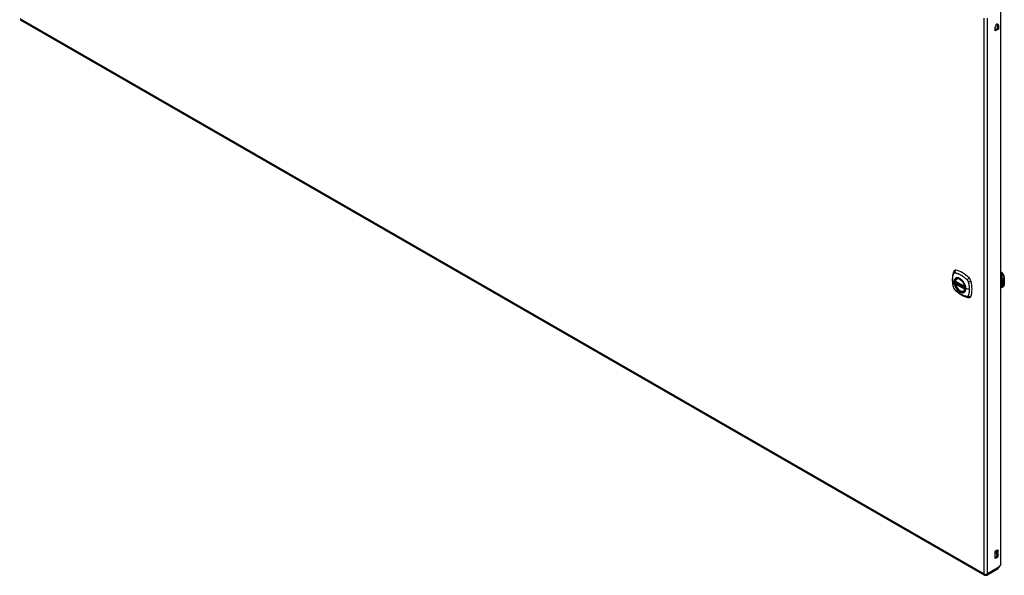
# Model space of a CAD drawing. Header units: inches. Extents: x 484 to 569.5, y 188.2 to 261.7.
# Tile 8 of 13: x 526.5 to 569.5, y 188.2 to 212.5. Entities that reach past the tile are written whole.
import ezdxf

# ---------------------------------------------------------------- set-up
doc = ezdxf.new("R2010")
doc.units = ezdxf.units.IN
doc.header["$MEASUREMENT"] = 0
doc.layers.add('Visible Edges(ANSI)', color=7, linetype='Continuous', lineweight=25)
doc.layers.add('Visible Tangent Edges(ANSI)', color=7, linetype='Continuous', lineweight=25)

msp = doc.modelspace()

# ---------------------------------------------------------------- linework, layer by layer
at = {"layer": 'Visible Edges(ANSI)'}
for p, q in [((569.352, 188.7), (569.352, 212.902)), ((526.495, 212.49), (568.642, 188.219)), ((569.103, 212), (569.103, 212.166)), ((569.199, 212.11), (569.199, 212.277)), ((569.247, 212.249), (569.247, 212.083)), ((569.103, 212.055), (569.199, 212.11)), ((569.247, 212.083), (569.103, 212)), ((569.247, 212.083), (569.199, 212.11)), ((569.352, 201.465), (569.371, 201.453)), ((567.363, 201.057), (567.777, 200.819)), ((567.363, 200.962), (567.376, 200.97)), ((567.382, 200.981), (567.382, 200.984)), ((567.388, 200.996), (567.429, 201.019)), ((567.419, 201.162), (567.43, 201.168)), ((569.412, 201.081), (569.449, 201.103)), ((569.412, 201.067), (569.449, 201.088)), ((569.45, 201.087), (569.412, 201.065)), ((569.412, 201.063), (569.45, 201.085)), ((569.412, 201.065), (569.412, 201.081)), ((569.412, 201.048), (569.453, 201.072)), ((569.455, 201.071), (569.412, 201.046)), ((569.412, 201.044), (569.458, 201.071)), ((569.412, 201.046), (569.412, 201.063)), ((569.412, 201.029), (569.449, 201.051)), ((569.412, 201.008), (569.412, 201.044)), ((569.413, 201.028), (569.412, 201.028)), ((569.412, 201.008), (569.423, 201.008)), ((569.424, 201.007), (569.412, 201.008)), ((569.412, 200.974), (569.436, 201.007)), ((569.412, 200.99), (569.424, 201.007)), ((569.438, 201.006), (569.412, 200.972)), ((569.412, 200.918), (569.412, 200.99)), ((569.412, 200.972), (569.427, 200.98)), ((569.412, 200.972), (569.412, 200.972)), ((569.45, 201.05), (569.413, 201.028)), ((569.413, 201.028), (569.436, 201.021)), ((569.424, 201.007), (569.423, 201.008)), ((569.426, 200.927), (569.426, 200.979)), ((569.427, 200.98), (569.427, 200.926)), ((569.429, 200.981), (569.444, 200.99)), ((569.429, 200.927), (569.429, 200.981)), ((569.436, 201.021), (569.45, 201.041)), ((569.438, 201.006), (569.436, 201.007)), ((569.436, 201.007), (569.449, 201.004)), ((569.451, 201.003), (569.438, 201.006)), ((569.443, 200.937), (569.443, 200.989)), ((569.444, 200.99), (569.444, 200.936)), ((569.446, 200.999), (569.451, 201.003)), ((569.46, 200.999), (569.446, 200.999)), ((569.446, 200.991), (569.46, 200.999)), ((569.446, 200.937), (569.446, 200.991)), ((569.446, 200.939), (569.46, 200.947)), ((569.461, 200.946), (569.446, 200.937)), ((569.447, 201.021), (569.452, 201.028)), ((569.448, 201.02), (569.447, 201.021)), ((569.447, 201), (569.458, 201)), ((569.454, 201.027), (569.448, 201.02)), ((569.448, 201.02), (569.469, 201.015)), ((569.449, 201.094), (569.452, 201.096)), ((569.449, 201.088), (569.449, 201.094)), ((569.45, 201.094), (569.449, 201.094)), ((569.45, 201.087), (569.449, 201.088)), ((569.449, 201.073), (569.449, 201.084)), ((569.45, 201.072), (569.449, 201.073)), ((569.449, 201.063), (569.454, 201.068)), ((569.449, 201.051), (569.449, 201.063)), ((569.45, 201.062), (569.449, 201.063)), ((569.45, 201.05), (569.449, 201.051)), ((569.451, 201.003), (569.449, 201.004)), ((569.453, 201.095), (569.45, 201.094)), ((569.45, 201.094), (569.45, 201.087)), ((569.45, 201.085), (569.45, 201.072)), ((569.45, 201.072), (569.455, 201.071)), ((569.458, 201.071), (569.45, 201.062)), ((569.45, 201.062), (569.45, 201.05)), ((569.451, 201.087), (569.476, 201.097)), ((569.477, 201.096), (569.451, 201.086)), ((569.453, 201.095), (569.451, 201.096)), ((569.451, 201.092), (569.456, 201.094)), ((569.451, 201.086), (569.451, 201.092)), ((569.451, 201.083), (569.464, 201.077)), ((569.451, 201.074), (569.451, 201.083)), ((569.451, 201.075), (569.459, 201.073)), ((569.46, 201.072), (569.451, 201.074)), ((569.451, 201.061), (569.46, 201.071)), ((569.451, 201.055), (569.463, 201.068)), ((569.464, 201.067), (569.451, 201.053)), ((569.451, 201.053), (569.451, 201.061)), ((569.454, 201.027), (569.452, 201.028)), ((569.456, 201.096), (569.455, 201.097)), ((569.458, 201.117), (569.456, 201.117)), ((569.457, 201.114), (569.456, 201.115)), ((569.458, 201.098), (569.456, 201.099)), ((569.456, 201.094), (569.456, 201.096)), ((569.457, 201.034), (569.456, 201.035)), ((569.46, 200.999), (569.458, 201)), ((569.459, 201.127), (569.476, 201.133)), ((569.459, 201.109), (569.476, 201.115)), ((569.46, 201.072), (569.459, 201.073)), ((569.46, 201.071), (569.46, 201.072)), ((569.462, 201.047), (569.46, 201.048)), ((569.46, 200.947), (569.46, 201)), ((569.461, 200.999), (569.46, 201)), ((569.46, 201), (569.482, 200.999)), ((569.461, 200.946), (569.46, 200.947)), ((569.461, 201.134), (569.477, 201.14)), ((569.477, 201.133), (569.461, 201.126)), ((569.477, 201.114), (569.461, 201.108)), ((569.461, 201.011), (569.467, 201.015)), ((569.462, 201.01), (569.461, 201.011)), ((569.461, 200.999), (569.461, 200.946)), ((569.484, 200.998), (569.461, 200.999)), ((569.462, 201.034), (569.462, 201.047)), ((569.469, 201.015), (569.462, 201.01)), ((569.462, 201.01), (569.484, 200.998)), ((569.464, 201.067), (569.463, 201.068)), ((569.463, 201.068), (569.476, 201.062)), ((569.464, 201.077), (569.477, 201.092)), ((569.477, 201.062), (569.464, 201.067)), ((569.465, 201.037), (569.465, 201.056)), ((569.466, 201.036), (569.465, 201.037)), ((569.466, 201.056), (569.466, 201.036)), ((569.467, 201.117), (569.477, 201.121)), ((569.467, 201.099), (569.477, 201.103)), ((569.467, 201.075), (569.476, 201.084)), ((569.467, 201.073), (569.467, 201.075)), ((569.468, 201.074), (569.467, 201.075)), ((569.468, 201.072), (569.467, 201.073)), ((569.477, 201.083), (569.468, 201.074)), ((569.468, 201.074), (569.468, 201.072)), ((569.468, 201.072), (569.477, 201.07)), ((569.472, 201.055), (569.476, 201.058)), ((569.476, 201.133), (569.476, 201.139)), ((569.477, 201.133), (569.476, 201.133)), ((569.476, 201.115), (569.476, 201.121)), ((569.477, 201.114), (569.476, 201.115)), ((569.476, 201.097), (569.476, 201.102)), ((569.477, 201.096), (569.476, 201.097)), ((569.476, 201.084), (569.476, 201.09)), ((569.477, 201.083), (569.476, 201.084)), ((569.476, 201.062), (569.476, 201.071)), ((569.477, 201.062), (569.476, 201.062)), ((569.477, 201.14), (569.477, 201.133)), ((569.477, 201.121), (569.477, 201.114)), ((569.477, 201.103), (569.477, 201.096)), ((569.477, 201.092), (569.477, 201.083)), ((569.477, 201.07), (569.477, 201.062)), ((569.503, 201.226), (569.503, 200.92)), ((567.732, 200.619), (567.742, 200.625)), ((569.45, 200.814), (569.41, 200.791)), ((569.412, 200.919), (569.426, 200.927)), ((569.427, 200.926), (569.412, 200.918)), ((569.427, 200.926), (569.426, 200.927)), ((569.429, 200.929), (569.443, 200.937)), ((569.444, 200.936), (569.429, 200.927)), ((569.444, 200.936), (569.443, 200.937)), ((569.108, 189.262), (569.175, 189.301)), ((569.108, 188.935), (569.108, 189.262)), ((569.108, 188.991), (569.127, 189.002)), ((569.175, 188.974), (569.108, 188.935)), ((569.127, 189.157), (569.127, 189.173)), ((569.175, 189.146), (569.127, 189.173)), ((569.175, 189.129), (569.127, 189.157)), ((569.175, 189.146), (569.175, 189.129)), ((568.741, 188.219), (569.236, 188.505)), ((569.352, 188.7), (569.269, 188.557))]:
    msp.add_line(p, q, dxfattribs=at)
at = {"layer": 'Visible Edges(ANSI)', "flags": 128}
for points in [[(567.285, 201.471), (567.278, 201.449), (567.271, 201.43), (567.266, 201.411), (567.261, 201.392), (567.257, 201.374), (567.253, 201.354), (567.245, 201.314), (567.24, 201.273), (567.236, 201.232), (567.233, 201.19), (567.232, 201.147), (567.233, 201.103), (567.236, 201.059), (567.24, 201.014), (567.245, 200.97), (567.252, 200.924), (567.26, 200.879), (567.27, 200.833), (567.275, 200.81), (567.278, 200.798), (567.282, 200.784)], [(567.323, 201.527), (567.31, 201.513), (567.3, 201.499), (567.292, 201.485), (567.285, 201.471)], [(569.503, 201.226), (569.502, 201.242), (569.5, 201.259), (569.497, 201.275), (569.492, 201.292), (569.487, 201.308), (569.48, 201.324), (569.473, 201.34), (569.465, 201.356), (569.455, 201.371), (569.445, 201.385), (569.434, 201.399), (569.423, 201.412), (569.411, 201.424), (569.398, 201.435), (569.385, 201.445), (569.371, 201.453)], [(567.357, 201.07), (567.361, 201.085), (567.366, 201.099), (567.373, 201.113), (567.38, 201.125), (567.388, 201.136), (567.398, 201.146), (567.408, 201.154), (567.419, 201.162)], [(567.732, 200.619), (567.72, 200.613), (567.708, 200.609), (567.695, 200.606), (567.682, 200.604), (567.668, 200.604), (567.655, 200.604), (567.64, 200.607), (567.626, 200.61), (567.611, 200.614), (567.597, 200.62), (567.582, 200.627), (567.567, 200.635), (567.553, 200.644), (567.538, 200.655), (567.524, 200.666), (567.51, 200.678), (567.496, 200.691), (567.483, 200.705), (567.469, 200.719), (567.457, 200.735), (567.445, 200.751), (567.433, 200.767), (567.422, 200.785), (567.412, 200.802), (567.402, 200.82), (567.393, 200.838), (567.385, 200.857), (567.378, 200.875), (567.371, 200.894), (567.366, 200.912), (567.361, 200.931), (567.357, 200.949)], [(567.376, 200.97), (567.379, 200.972), (567.381, 200.975), (567.382, 200.978), (567.382, 200.981)], [(567.673, 201.08), (567.692, 201.058), (567.709, 201.035), (567.725, 201.011), (567.741, 200.986), (567.755, 200.96), (567.767, 200.934), (567.779, 200.907), (567.789, 200.88)], [(567.282, 200.784), (567.286, 200.771), (567.292, 200.758), (567.297, 200.745), (567.304, 200.733), (567.311, 200.721), (567.319, 200.709), (567.328, 200.698), (567.338, 200.688)], [(567.338, 200.688), (567.348, 200.678), (567.357, 200.669), (567.374, 200.652), (567.408, 200.622), (567.444, 200.592), (567.479, 200.563), (567.516, 200.536), (567.552, 200.511), (567.589, 200.487), (567.627, 200.464), (567.664, 200.444), (567.702, 200.425), (567.74, 200.407), (567.778, 200.392), (567.816, 200.378), (567.855, 200.367), (567.893, 200.357), (567.912, 200.353), (567.922, 200.351), (567.933, 200.349)], [(569.41, 200.791), (569.396, 200.784), (569.382, 200.78), (569.367, 200.777), (569.352, 200.777)], [(569.45, 200.814), (569.463, 200.823), (569.474, 200.834), (569.483, 200.846), (569.49, 200.86), (569.496, 200.874), (569.5, 200.889), (569.502, 200.905), (569.503, 200.92)], [(567.933, 200.349), (567.949, 200.347), (567.965, 200.347), (567.983, 200.349), (568.001, 200.353)]]:
    msp.add_lwpolyline(points, dxfattribs=at)
at = {"layer": 'Visible Edges(ANSI)'}
for centre, radius, start, end in [((567.368, 201.068), 0.0118, 166.5789, 240.064), ((567.368, 200.952), 0.0118, 119.936, 190.602), ((567.393, 200.985), 0.0118, 119.936, 187.8207), ((567.782, 200.829), 0.0118, 240.064, 282.6676), ((568.691, 188.305), 0.099, 240.064, 299.936)]:
    msp.add_arc(centre, radius, start, end, dxfattribs=at)
for centre, major_axis, ratio, start_param, end_param in [((569.175, 212.208), (0.0507, 0.088), 0.578093, 5.495853, 8.637446), ((569.127, 212.235), (0.0507, 0.088), 0.578093, 5.495853, 5.790705), ((567.422, 201.381), (-0.088, 0.154), 0.578093, 5.827357, 6.408431), ((567.673, 200.383), (-0.639, 1.109), 0.578093, 5.172085, 5.827357), ((567.568, 200.886), (0.157, -0.273), 0.578093, 2.362013, 7.062765), ((567.924, 201.092), (0.088, -0.154), 0.578093, 1.114968, 2.030492), ((567.186, 201.227), (-0.639, 1.109), 0.578093, 3.601288, 4.256561), ((569.459, 201.11), (-0.008, -0.0139), 0.578093, 5.599531, 6.283185), ((569.463, 201.046), (-0.011, -0.0191), 0.578093, 5.44239, 6.249461), ((569.461, 201.109), (-0.008, -0.0139), 0.578093, 5.474827, 6.308913), ((569.465, 201.046), (-0.011, -0.0191), 0.578093, 5.27034, 6.249461), ((569.465, 201.046), (-0.0099, -0.0173), 0.578093, 5.328451, 6.266738), ((569.456, 201.125), (0.00349, 0.00607), 0.578093, 1.10591, 2.348655), ((569.462, 201.129), (-0.0082, -0.0142), 0.578093, 5.490247, 6.612005), ((569.456, 201.107), (0.00337, 0.00586), 0.578093, 1.080045, 2.345144), ((569.462, 201.111), (-0.008, -0.0139), 0.578093, 5.486737, 6.497871), ((569.458, 201.044), (0.00506, 0.00878), 0.578093, 1.199629, 2.268394), ((569.461, 201.13), (-0.0082, -0.0142), 0.578093, 0.086325, 0.32882), ((569.461, 201.111), (-0.008, -0.0139), 0.578093, 0.088333, 0.214686), ((569.459, 201.042), (-0.00364, -0.00633), 0.578093, 4.818058, 5.834093), ((569.458, 201.117), (0.0096, 0.0166), 0.578093, 0.591478, 1.10591), ((569.457, 201.123), (0.002, 0.00347), 0.578093, 1.194468, 2.460773), ((569.46, 201.125), (-0.00419, -0.00728), 0.578093, 5.602365, 6.283185), ((569.458, 201.099), (0.0096, 0.0166), 0.578093, 0.846591, 1.080045), ((569.457, 201.104), (0.002, 0.00347), 0.578093, 1.194614, 2.459504), ((569.46, 201.106), (-0.00419, -0.00728), 0.578093, 5.601097, 6.283185), ((569.461, 201.045), (-0.00559, -0.00971), 0.578093, 5.834093, 6.283185), ((569.467, 201.052), (-0.0132, -0.023), 0.578093, 0.05511, 0.723506), ((569.461, 201.039), (0.0094, 0.0163), 0.578093, 0.3673, 1.199629), ((569.458, 201.042), (0.00318, 0.00552), 0.578093, 0.285255, 1.676465), ((569.46, 201.041), (-0.00364, -0.00633), 0.578093, 4.818058, 5.834093), ((569.463, 201.044), (-0.00559, -0.00971), 0.578093, 5.834093, 6.944434), ((569.468, 201.051), (-0.0132, -0.023), 0.578093, 6.266738, 7.006692), ((569.458, 201.12), (0.00409, 0.00711), 0.578093, 0.608795, 1.194468), ((569.459, 201.122), (-0.002, -0.00347), 0.578093, 4.33606, 5.602365), ((569.462, 201.124), (-0.00419, -0.00728), 0.578093, 5.602365, 6.501309), ((569.458, 201.102), (0.00409, 0.00711), 0.578093, 0.608932, 1.194614), ((569.459, 201.103), (-0.002, -0.00347), 0.578093, 4.336206, 5.601097), ((569.462, 201.106), (-0.00419, -0.00728), 0.578093, 5.601097, 6.50115), ((569.46, 201.041), (0.00318, 0.00552), 0.578093, 0.285255, 1.676465), ((569.46, 201.119), (-0.00409, -0.00711), 0.578093, 3.750388, 4.33606), ((569.46, 201.101), (-0.00409, -0.00711), 0.578093, 3.750524, 4.336206), ((569.47, 201.144), (-0.0155, -0.0269), 0.578093, 0.234705, 0.623342), ((569.47, 201.126), (-0.0155, -0.0269), 0.578093, 0.217964, 0.608932), ((569.466, 201.041), (0.0066, 0.0114), 0.578093, 3.865099, 5.348557), ((569.467, 201.042), (0.00319, 0.00555), 0.578093, 3.637533, 5.053908), ((569.468, 201.04), (-0.0066, -0.0114), 0.578093, 0.723506, 2.206964), ((569.458, 201.041), (0.0102, 0.0177), 0.578093, 5.053908, 5.889616), ((569.447, 201.033), (0.0202, 0.0351), 0.578093, 5.348557, 5.747216), ((569.449, 201.032), (-0.0202, -0.0351), 0.578093, 2.206964, 2.656801), ((567.924, 200.512), (0.088, -0.154), 0.578093, 6.157956, 6.742881), ((569.127, 189.251), (0.0474, 0.0823), 0.578093, 3.925057, 5.753614), ((569.127, 189.079), (0.0474, 0.0823), 0.578093, 3.925057, 5.753614), ((569.175, 189.223), (0.0474, 0.0823), 0.578093, 3.925057, 7.06665), ((569.175, 189.052), (0.0474, 0.0823), 0.578093, 3.925057, 7.06665), ((569.187, 188.591), (0.0494, -0.0858), 0.578093, 0, 0.614759), ((569.199, 188.597), (-0.07, -0.121), 0.576978, 1.399191, 1.571763)]:
    msp.add_ellipse(centre, major_axis=major_axis, ratio=ratio, start_param=start_param, end_param=end_param, dxfattribs=at)
msp.add_ellipse((567.565, 200.884), major_axis=(-0.16, 0.277), ratio=0.578093, dxfattribs=at)
at = {"layer": 'Visible Tangent Edges(ANSI)'}
for p, q in [((568.621, 188.265), (568.621, 212.562)), ((568.761, 188.265), (568.761, 212.562)), ((526.474, 212.536), (568.621, 188.265)), ((569.247, 212.249), (569.199, 212.277)), ((569.352, 201.451), (569.352, 201.451)), ((569.352, 201.451), (569.352, 201.451)), ((567.774, 200.824), (567.36, 201.063)), ((567.36, 200.947), (567.774, 200.708)), ((567.368, 200.961), (567.38, 200.968)), ((567.782, 200.723), (567.368, 200.961)), ((567.38, 200.968), (567.79, 200.732)), ((567.791, 200.749), (567.388, 200.981)), ((567.393, 200.995), (567.432, 201.017)), ((567.791, 200.766), (567.393, 200.995)), ((569.383, 201.148), (569.491, 201.21)), ((569.456, 201.12), (569.454, 201.121)), ((569.456, 201.101), (569.454, 201.102)), ((569.455, 201.036), (569.454, 201.037)), ((569.456, 201.043), (569.455, 201.044)), ((569.458, 201.124), (569.456, 201.125)), ((569.458, 201.106), (569.456, 201.107)), ((569.461, 201.126), (569.459, 201.127)), ((569.461, 201.108), (569.459, 201.109)), ((569.467, 201.029), (569.466, 201.03)), ((569.477, 201.044), (569.475, 201.045)), ((569.491, 201.21), (569.491, 200.904)), ((567.789, 200.727), (567.782, 200.723)), ((567.973, 200.699), (567.816, 200.738)), ((569.491, 200.904), (569.383, 200.842)), ((569.175, 188.974), (569.127, 189.002)), ((569.269, 188.557), (568.761, 188.265))]:
    msp.add_line(p, q, dxfattribs=at)
at = {"layer": 'Visible Tangent Edges(ANSI)', "flags": 128}
for points in [[(567.296, 200.77), (567.286, 200.803), (567.279, 200.833), (567.272, 200.862), (567.266, 200.892), (567.26, 200.921), (567.256, 200.95), (567.252, 200.979), (567.248, 201.008), (567.246, 201.036), (567.244, 201.064), (567.243, 201.092), (567.242, 201.119), (567.243, 201.146), (567.244, 201.172), (567.246, 201.198), (567.248, 201.223), (567.252, 201.248), (567.256, 201.272), (567.26, 201.295), (567.266, 201.318), (567.272, 201.341), (567.279, 201.362), (567.286, 201.384), (567.296, 201.405)], [(567.296, 201.405), (567.297, 201.407), (567.298, 201.409), (567.299, 201.41), (567.3, 201.412), (567.301, 201.413), (567.302, 201.415), (567.304, 201.416), (567.305, 201.417), (567.306, 201.418), (567.308, 201.419), (567.309, 201.42), (567.311, 201.421), (567.312, 201.422), (567.314, 201.423), (567.315, 201.424), (567.317, 201.424), (567.319, 201.425), (567.321, 201.425), (567.322, 201.426), (567.324, 201.426), (567.326, 201.426), (567.328, 201.426), (567.33, 201.426), (567.332, 201.426)], [(567.332, 201.426), (567.356, 201.424), (567.378, 201.42), (567.4, 201.415), (567.423, 201.409), (567.445, 201.403), (567.468, 201.395), (567.491, 201.387), (567.514, 201.378), (567.538, 201.368), (567.561, 201.357), (567.584, 201.344), (567.608, 201.331), (567.631, 201.318), (567.654, 201.303), (567.677, 201.287), (567.7, 201.271), (567.723, 201.253), (567.746, 201.235), (567.769, 201.216), (567.792, 201.197), (567.814, 201.177), (567.836, 201.156), (567.858, 201.135), (567.881, 201.11)], [(569.392, 201.186), (569.395, 201.194), (569.398, 201.202), (569.401, 201.21), (569.403, 201.219), (569.406, 201.227), (569.408, 201.236), (569.41, 201.244), (569.411, 201.253), (569.412, 201.263), (569.413, 201.272), (569.414, 201.282), (569.414, 201.292), (569.413, 201.302), (569.412, 201.312), (569.41, 201.323), (569.408, 201.334), (569.405, 201.346), (569.4, 201.357), (569.395, 201.369), (569.389, 201.381), (569.381, 201.392), (569.372, 201.403), (569.363, 201.414), (569.352, 201.424)], [(567.369, 201.181), (567.36, 201.173), (567.352, 201.164), (567.345, 201.154), (567.338, 201.144), (567.332, 201.132), (567.326, 201.119), (567.322, 201.106), (567.318, 201.092), (567.315, 201.077), (567.313, 201.062), (567.312, 201.046), (567.311, 201.029), (567.312, 201.012), (567.313, 200.994), (567.315, 200.977), (567.318, 200.958), (567.322, 200.94), (567.326, 200.921), (567.332, 200.902), (567.338, 200.884), (567.345, 200.865), (567.352, 200.846), (567.36, 200.828), (567.369, 200.809)], [(567.813, 200.741), (567.808, 200.682), (567.791, 200.633), (567.763, 200.596), (567.726, 200.572), (567.683, 200.562), (567.633, 200.568), (567.58, 200.588), (567.527, 200.621), (567.475, 200.667), (567.427, 200.722), (567.386, 200.785), (567.353, 200.853), (567.33, 200.922), (567.317, 200.989), (567.316, 201.052), (567.326, 201.107), (567.348, 201.151), (567.379, 201.183), (567.419, 201.202), (567.465, 201.205), (567.516, 201.194), (567.57, 201.169), (567.623, 201.13), (567.673, 201.08)], [(567.403, 201.201), (567.401, 201.2), (567.4, 201.2), (567.398, 201.199), (567.397, 201.198), (567.395, 201.198), (567.394, 201.197), (567.392, 201.196), (567.391, 201.196), (567.389, 201.195), (567.388, 201.194), (567.387, 201.193), (567.385, 201.192), (567.384, 201.192), (567.382, 201.191), (567.381, 201.19), (567.38, 201.189), (567.378, 201.188), (567.377, 201.187), (567.376, 201.186), (567.374, 201.185), (567.373, 201.184), (567.372, 201.183), (567.371, 201.182), (567.369, 201.181)], [(567.376, 200.97), (567.376, 200.97), (567.376, 200.97), (567.376, 200.97), (567.376, 200.97), (567.376, 200.97), (567.376, 200.97), (567.376, 200.97), (567.376, 200.97), (567.376, 200.97), (567.376, 200.97), (567.376, 200.97), (567.376, 200.97), (567.376, 200.97), (567.376, 200.97), (567.376, 200.97), (567.376, 200.97), (567.376, 200.97), (567.376, 200.97), (567.376, 200.97), (567.376, 200.97), (567.376, 200.97), (567.376, 200.97), (567.376, 200.97), (567.376, 200.97)], [(567.376, 200.97), (567.376, 200.97), (567.376, 200.97), (567.376, 200.97), (567.376, 200.97), (567.376, 200.969), (567.376, 200.969), (567.376, 200.969), (567.376, 200.969), (567.376, 200.969), (567.376, 200.969), (567.377, 200.969), (567.377, 200.969), (567.377, 200.969), (567.377, 200.969), (567.377, 200.969), (567.377, 200.969), (567.377, 200.969), (567.377, 200.969), (567.377, 200.969), (567.378, 200.969), (567.378, 200.969), (567.378, 200.969), (567.378, 200.969), (567.378, 200.968)], [(567.378, 200.968), (567.378, 200.968), (567.378, 200.968), (567.379, 200.968), (567.379, 200.968), (567.379, 200.968), (567.379, 200.968), (567.379, 200.968), (567.379, 200.968), (567.379, 200.968), (567.379, 200.968), (567.379, 200.968), (567.379, 200.968), (567.379, 200.968), (567.379, 200.968), (567.379, 200.968), (567.379, 200.968), (567.379, 200.968), (567.379, 200.968), (567.38, 200.968), (567.38, 200.968), (567.38, 200.968), (567.38, 200.968), (567.38, 200.968), (567.38, 200.968)], [(567.382, 200.983), (567.382, 200.983), (567.382, 200.983), (567.382, 200.983), (567.382, 200.983), (567.382, 200.983), (567.382, 200.982), (567.382, 200.982), (567.382, 200.982), (567.382, 200.982), (567.382, 200.982), (567.382, 200.982), (567.382, 200.982), (567.382, 200.982), (567.382, 200.982), (567.382, 200.982), (567.382, 200.982), (567.382, 200.982), (567.382, 200.982), (567.382, 200.982), (567.382, 200.982), (567.382, 200.982), (567.382, 200.982), (567.382, 200.981), (567.382, 200.981)], [(567.385, 200.982), (567.385, 200.982), (567.385, 200.982), (567.385, 200.982), (567.384, 200.982), (567.384, 200.982), (567.384, 200.982), (567.384, 200.983), (567.384, 200.983), (567.384, 200.983), (567.383, 200.983), (567.383, 200.983), (567.383, 200.983), (567.383, 200.983), (567.383, 200.983), (567.383, 200.983), (567.383, 200.983), (567.383, 200.983), (567.383, 200.983), (567.382, 200.983), (567.382, 200.983), (567.382, 200.983), (567.382, 200.983), (567.382, 200.983), (567.382, 200.983)], [(567.388, 200.981), (567.388, 200.981), (567.388, 200.981), (567.388, 200.981), (567.388, 200.981), (567.387, 200.981), (567.387, 200.981), (567.387, 200.981), (567.387, 200.981), (567.387, 200.981), (567.387, 200.981), (567.387, 200.981), (567.387, 200.981), (567.386, 200.981), (567.386, 200.982), (567.386, 200.982), (567.386, 200.982), (567.386, 200.982), (567.386, 200.982), (567.386, 200.982), (567.386, 200.982), (567.386, 200.982), (567.385, 200.982), (567.385, 200.982), (567.385, 200.982)], [(567.724, 201.015), (567.713, 201.032), (567.701, 201.049), (567.689, 201.065), (567.676, 201.08), (567.663, 201.095), (567.649, 201.109), (567.635, 201.122), (567.622, 201.135), (567.607, 201.146), (567.593, 201.157), (567.578, 201.167), (567.564, 201.176), (567.549, 201.183), (567.535, 201.19), (567.52, 201.196), (567.506, 201.201), (567.492, 201.205), (567.478, 201.207), (567.464, 201.209), (567.451, 201.21), (567.438, 201.209), (567.426, 201.207), (567.414, 201.205), (567.403, 201.201)], [(567.758, 200.958), (567.756, 200.96), (567.755, 200.963), (567.754, 200.965), (567.753, 200.968), (567.751, 200.97), (567.75, 200.973), (567.749, 200.975), (567.747, 200.977), (567.746, 200.98), (567.745, 200.982), (567.743, 200.985), (567.742, 200.987), (567.74, 200.989), (567.739, 200.992), (567.738, 200.994), (567.736, 200.997), (567.735, 200.999), (567.733, 201.001), (567.732, 201.004), (567.73, 201.006), (567.729, 201.008), (567.727, 201.011), (567.726, 201.013), (567.724, 201.015)], [(567.816, 200.738), (567.816, 200.747), (567.816, 200.755), (567.815, 200.764), (567.814, 200.773), (567.814, 200.782), (567.812, 200.791), (567.811, 200.8), (567.809, 200.809), (567.808, 200.818), (567.806, 200.827), (567.803, 200.837), (567.801, 200.846), (567.799, 200.855), (567.796, 200.865), (567.793, 200.874), (567.79, 200.883), (567.786, 200.893), (567.783, 200.902), (567.779, 200.912), (567.775, 200.921), (567.771, 200.93), (567.767, 200.939), (567.762, 200.949), (567.758, 200.958)], [(567.881, 201.11), (567.882, 201.109), (567.883, 201.108), (567.884, 201.107), (567.885, 201.105), (567.886, 201.104), (567.887, 201.103), (567.888, 201.102), (567.889, 201.101), (567.89, 201.099), (567.891, 201.098), (567.892, 201.097), (567.893, 201.096), (567.894, 201.095), (567.895, 201.093), (567.896, 201.092), (567.896, 201.091), (567.897, 201.09), (567.898, 201.088), (567.899, 201.087), (567.9, 201.086), (567.901, 201.084), (567.901, 201.083), (567.902, 201.082), (567.903, 201.08)], [(567.903, 201.08), (567.904, 201.079), (567.904, 201.078), (567.905, 201.076), (567.906, 201.075), (567.907, 201.074), (567.907, 201.072), (567.908, 201.071), (567.909, 201.069), (567.909, 201.068), (567.91, 201.067), (567.911, 201.065), (567.911, 201.064), (567.912, 201.063), (567.912, 201.061), (567.913, 201.06), (567.914, 201.058), (567.914, 201.057), (567.915, 201.055), (567.915, 201.054), (567.916, 201.053), (567.916, 201.051), (567.917, 201.05), (567.917, 201.048), (567.918, 201.047)], [(567.918, 201.047), (567.924, 201.029), (567.928, 201.014), (567.931, 200.999), (567.935, 200.984), (567.939, 200.97), (567.942, 200.955), (567.945, 200.94), (567.948, 200.925), (567.951, 200.911), (567.954, 200.896), (567.957, 200.882), (567.959, 200.867), (567.961, 200.853), (567.963, 200.838), (567.965, 200.824), (567.967, 200.81), (567.968, 200.796), (567.969, 200.781), (567.971, 200.767), (567.971, 200.754), (567.972, 200.74), (567.973, 200.726), (567.973, 200.712), (567.973, 200.699)], [(569.392, 201.186), (569.391, 201.187), (569.39, 201.188), (569.388, 201.189), (569.387, 201.19), (569.386, 201.192), (569.384, 201.193), (569.383, 201.194), (569.382, 201.195), (569.38, 201.196), (569.378, 201.198), (569.377, 201.199), (569.375, 201.2), (569.373, 201.201), (569.372, 201.202), (569.37, 201.204), (569.368, 201.205), (569.366, 201.206), (569.364, 201.207), (569.362, 201.209), (569.36, 201.21), (569.358, 201.211), (569.356, 201.212), (569.354, 201.213), (569.352, 201.214)], [(569.383, 201.148), (569.382, 201.148), (569.381, 201.148), (569.38, 201.147), (569.379, 201.147), (569.378, 201.147), (569.377, 201.147), (569.376, 201.146), (569.374, 201.146), (569.373, 201.146), (569.372, 201.146), (569.371, 201.146), (569.369, 201.146), (569.368, 201.145), (569.367, 201.145), (569.365, 201.145), (569.364, 201.145), (569.362, 201.145), (569.361, 201.145), (569.359, 201.145), (569.358, 201.145), (569.356, 201.144), (569.355, 201.144), (569.353, 201.144), (569.352, 201.144)], [(569.383, 201.135), (569.382, 201.135), (569.381, 201.134), (569.38, 201.133), (569.379, 201.132), (569.378, 201.132), (569.376, 201.131), (569.375, 201.13), (569.374, 201.129), (569.373, 201.129), (569.372, 201.128), (569.37, 201.127), (569.369, 201.126), (569.368, 201.126), (569.366, 201.125), (569.365, 201.124), (569.364, 201.124), (569.362, 201.123), (569.361, 201.123), (569.359, 201.122), (569.358, 201.121), (569.356, 201.121), (569.355, 201.12), (569.353, 201.12), (569.352, 201.119)], [(569.383, 201.148), (569.384, 201.15), (569.384, 201.152), (569.384, 201.153), (569.384, 201.155), (569.385, 201.157), (569.385, 201.159), (569.385, 201.16), (569.386, 201.162), (569.386, 201.164), (569.386, 201.166), (569.387, 201.167), (569.387, 201.169), (569.387, 201.171), (569.388, 201.172), (569.388, 201.174), (569.388, 201.175), (569.389, 201.177), (569.389, 201.178), (569.39, 201.179), (569.39, 201.181), (569.391, 201.182), (569.391, 201.183), (569.391, 201.184), (569.392, 201.186)], [(569.383, 201.135), (569.383, 201.136), (569.383, 201.136), (569.383, 201.137), (569.383, 201.137), (569.383, 201.138), (569.383, 201.138), (569.383, 201.139), (569.383, 201.139), (569.383, 201.14), (569.383, 201.14), (569.383, 201.141), (569.383, 201.141), (569.383, 201.142), (569.383, 201.142), (569.383, 201.143), (569.383, 201.144), (569.383, 201.144), (569.383, 201.145), (569.383, 201.145), (569.383, 201.146), (569.383, 201.146), (569.383, 201.147), (569.383, 201.148), (569.383, 201.148)], [(569.383, 200.855), (569.385, 200.867), (569.387, 200.88), (569.389, 200.893), (569.39, 200.905), (569.391, 200.918), (569.393, 200.93), (569.394, 200.942), (569.394, 200.955), (569.395, 200.967), (569.395, 200.979), (569.396, 200.991), (569.396, 201.003), (569.396, 201.014), (569.395, 201.026), (569.395, 201.037), (569.394, 201.049), (569.394, 201.06), (569.393, 201.071), (569.391, 201.082), (569.39, 201.093), (569.389, 201.104), (569.387, 201.115), (569.385, 201.125), (569.383, 201.135)], [(567.332, 200.707), (567.33, 200.709), (567.328, 200.712), (567.326, 200.714), (567.324, 200.716), (567.322, 200.719), (567.321, 200.721), (567.319, 200.724), (567.317, 200.726), (567.316, 200.729), (567.314, 200.731), (567.312, 200.734), (567.311, 200.737), (567.309, 200.739), (567.308, 200.742), (567.306, 200.745), (567.305, 200.747), (567.304, 200.75), (567.302, 200.753), (567.301, 200.756), (567.3, 200.759), (567.299, 200.761), (567.298, 200.764), (567.297, 200.767), (567.296, 200.77)], [(567.881, 200.391), (567.858, 200.393), (567.836, 200.397), (567.814, 200.402), (567.792, 200.408), (567.769, 200.415), (567.746, 200.422), (567.723, 200.431), (567.7, 200.44), (567.677, 200.45), (567.654, 200.462), (567.631, 200.474), (567.608, 200.487), (567.584, 200.501), (567.561, 200.515), (567.538, 200.531), (567.514, 200.547), (567.491, 200.565), (567.468, 200.582), (567.445, 200.601), (567.423, 200.62), (567.4, 200.64), (567.378, 200.661), (567.356, 200.682), (567.332, 200.707)], [(567.369, 200.809), (567.371, 200.807), (567.372, 200.804), (567.373, 200.802), (567.374, 200.8), (567.376, 200.797), (567.377, 200.795), (567.378, 200.792), (567.38, 200.79), (567.381, 200.787), (567.382, 200.785), (567.384, 200.783), (567.385, 200.78), (567.387, 200.778), (567.388, 200.775), (567.389, 200.773), (567.391, 200.771), (567.392, 200.768), (567.394, 200.766), (567.395, 200.763), (567.397, 200.761), (567.398, 200.759), (567.4, 200.756), (567.401, 200.754), (567.403, 200.752)], [(567.403, 200.752), (567.414, 200.735), (567.426, 200.718), (567.439, 200.703), (567.451, 200.687), (567.465, 200.673), (567.478, 200.659), (567.492, 200.645), (567.506, 200.633), (567.52, 200.621), (567.535, 200.611), (567.549, 200.601), (567.564, 200.592), (567.578, 200.584), (567.593, 200.577), (567.607, 200.571), (567.622, 200.566), (567.636, 200.563), (567.649, 200.56), (567.663, 200.558), (567.676, 200.558), (567.689, 200.558), (567.701, 200.56), (567.713, 200.563), (567.724, 200.566)], [(567.724, 200.566), (567.726, 200.567), (567.727, 200.568), (567.729, 200.568), (567.73, 200.569), (567.732, 200.57), (567.733, 200.57), (567.735, 200.571), (567.736, 200.572), (567.738, 200.572), (567.739, 200.573), (567.74, 200.574), (567.742, 200.575), (567.743, 200.576), (567.745, 200.576), (567.746, 200.577), (567.747, 200.578), (567.749, 200.579), (567.75, 200.58), (567.751, 200.581), (567.753, 200.582), (567.754, 200.583), (567.755, 200.584), (567.756, 200.585), (567.758, 200.586)], [(567.758, 200.586), (567.762, 200.59), (567.767, 200.594), (567.771, 200.598), (567.775, 200.603), (567.779, 200.608), (567.783, 200.613), (567.786, 200.618), (567.79, 200.624), (567.793, 200.63), (567.796, 200.636), (567.799, 200.642), (567.801, 200.648), (567.803, 200.655), (567.806, 200.661), (567.808, 200.668), (567.809, 200.676), (567.811, 200.683), (567.812, 200.69), (567.814, 200.698), (567.814, 200.706), (567.815, 200.714), (567.816, 200.722), (567.816, 200.73), (567.816, 200.738)], [(567.789, 200.88), (567.791, 200.874), (567.793, 200.868), (567.794, 200.862), (567.796, 200.856), (567.798, 200.85), (567.799, 200.844), (567.801, 200.838), (567.802, 200.832), (567.804, 200.826), (567.805, 200.82), (567.806, 200.814), (567.807, 200.808), (567.808, 200.803), (567.809, 200.797), (567.81, 200.791), (567.81, 200.785), (567.811, 200.779), (567.812, 200.774), (567.812, 200.768), (567.813, 200.763), (567.813, 200.757), (567.813, 200.751), (567.813, 200.746), (567.813, 200.741)], [(567.973, 200.699), (567.973, 200.685), (567.973, 200.672), (567.972, 200.659), (567.971, 200.646), (567.971, 200.633), (567.969, 200.62), (567.968, 200.607), (567.967, 200.594), (567.965, 200.582), (567.963, 200.57), (567.961, 200.557), (567.959, 200.545), (567.957, 200.534), (567.954, 200.522), (567.951, 200.51), (567.948, 200.499), (567.945, 200.488), (567.942, 200.476), (567.939, 200.465), (567.935, 200.455), (567.931, 200.444), (567.928, 200.434), (567.924, 200.423), (567.918, 200.412)], [(569.383, 200.855), (569.382, 200.854), (569.381, 200.854), (569.38, 200.854), (569.379, 200.853), (569.378, 200.853), (569.376, 200.853), (569.375, 200.852), (569.374, 200.852), (569.373, 200.852), (569.372, 200.852), (569.37, 200.851), (569.369, 200.851), (569.368, 200.851), (569.366, 200.851), (569.365, 200.85), (569.364, 200.85), (569.362, 200.85), (569.361, 200.85), (569.359, 200.85), (569.358, 200.85), (569.356, 200.849), (569.355, 200.849), (569.353, 200.849), (569.352, 200.849)], [(569.383, 200.842), (569.382, 200.842), (569.381, 200.841), (569.38, 200.84), (569.379, 200.839), (569.378, 200.838), (569.377, 200.837), (569.376, 200.836), (569.374, 200.836), (569.373, 200.835), (569.372, 200.834), (569.371, 200.833), (569.369, 200.832), (569.368, 200.832), (569.367, 200.831), (569.365, 200.83), (569.364, 200.829), (569.362, 200.829), (569.361, 200.828), (569.359, 200.827), (569.358, 200.827), (569.356, 200.826), (569.355, 200.826), (569.353, 200.825), (569.352, 200.825)], [(569.392, 200.82), (569.391, 200.819), (569.39, 200.817), (569.388, 200.815), (569.387, 200.813), (569.386, 200.812), (569.384, 200.81), (569.383, 200.808), (569.382, 200.807), (569.38, 200.805), (569.378, 200.803), (569.377, 200.802), (569.375, 200.8), (569.373, 200.799), (569.372, 200.798), (569.37, 200.796), (569.368, 200.795), (569.366, 200.794), (569.364, 200.793), (569.362, 200.792), (569.36, 200.791), (569.358, 200.79), (569.356, 200.789), (569.354, 200.788), (569.352, 200.787)], [(569.383, 200.842), (569.383, 200.843), (569.383, 200.843), (569.383, 200.844), (569.383, 200.844), (569.383, 200.845), (569.383, 200.845), (569.383, 200.846), (569.383, 200.846), (569.383, 200.847), (569.383, 200.847), (569.383, 200.848), (569.383, 200.848), (569.383, 200.849), (569.383, 200.849), (569.383, 200.85), (569.383, 200.85), (569.383, 200.851), (569.383, 200.852), (569.383, 200.852), (569.383, 200.853), (569.383, 200.853), (569.383, 200.854), (569.383, 200.854), (569.383, 200.855)], [(569.392, 200.82), (569.391, 200.821), (569.391, 200.821), (569.391, 200.822), (569.39, 200.822), (569.39, 200.823), (569.389, 200.823), (569.389, 200.824), (569.388, 200.825), (569.388, 200.825), (569.388, 200.826), (569.387, 200.827), (569.387, 200.828), (569.387, 200.829), (569.386, 200.83), (569.386, 200.831), (569.386, 200.832), (569.385, 200.833), (569.385, 200.834), (569.385, 200.836), (569.384, 200.837), (569.384, 200.838), (569.384, 200.84), (569.384, 200.841), (569.383, 200.842)], [(569.41, 200.791), (569.411, 200.792), (569.412, 200.793), (569.413, 200.794), (569.414, 200.795), (569.414, 200.796), (569.414, 200.797), (569.414, 200.798), (569.413, 200.799), (569.413, 200.801), (569.412, 200.802), (569.411, 200.803), (569.411, 200.804), (569.41, 200.805), (569.408, 200.807), (569.407, 200.808), (569.406, 200.809), (569.404, 200.811), (569.403, 200.812), (569.401, 200.813), (569.399, 200.815), (569.398, 200.816), (569.396, 200.817), (569.394, 200.819), (569.392, 200.82)], [(567.918, 200.412), (567.917, 200.41), (567.916, 200.408), (567.915, 200.407), (567.914, 200.405), (567.912, 200.404), (567.911, 200.402), (567.91, 200.401), (567.909, 200.4), (567.907, 200.399), (567.906, 200.398), (567.904, 200.397), (567.903, 200.396), (567.901, 200.395), (567.9, 200.394), (567.898, 200.393), (567.896, 200.393), (567.895, 200.392), (567.893, 200.392), (567.891, 200.391), (567.889, 200.391), (567.887, 200.391), (567.885, 200.391), (567.883, 200.391), (567.881, 200.391)]]:
    msp.add_lwpolyline(points, dxfattribs=at)
at = {"layer": 'Visible Tangent Edges(ANSI)'}
for centre, major_axis, ratio, start_param, end_param in [((567.396, 201.429), (-0.11, 0.042), 0.703309, 0, 0.764267), ((567.423, 201.444), (-0.026, -0.115), 0.753973, 3.899961, 5.037231), ((569.352, 201.419), (0.0196, 0.0341), 0.578093, 0, 0.783464), ((569.352, 201.29), (0.098, -0.171), 0.578093, 0.787332, 2.358128), ((567.567, 200.886), (-0.173, 0.3), 0.578093, 5.049679, 10.658285), ((567.368, 201.068), (-0.0115, 0.0027), 0.695905, 0, 0.935665), ((567.368, 200.952), (-0.0116, -0.0022), 0.423362, 0, 0.692028), ((567.567, 200.886), (-0.15, 0.261), 0.578093, 4.16689, 6.832552), ((567.368, 201.068), (-0.0059, -0.0102), 0.578093, 5.495853, 6.283185), ((567.368, 200.952), (-0.0059, -0.0102), 0.578093, 3.925057, 5.495853), ((567.567, 200.886), (0.15, -0.261), 0.578093, 4.16689, 6.832552), ((567.368, 200.952), (-0.0059, 0.0102), 0.578093, 5.499721, 6.283185), ((567.371, 200.98), (0.0019, -0.0117), 0.983789, 0.322582, 1.638537), ((567.377, 200.979), (0.0039, 0.0112), 0.654364, 3.80656, 5.233141), ((567.38, 200.977), (0.0059, 0.0102), 0.578093, 3.925057, 5.333981), ((567.393, 200.985), (-0.0117, -0.0016), 0.469248, 0, 0.204023), ((567.393, 200.985), (-0.0059, -0.0102), 0.578093, 3.925057, 5.349392), ((567.393, 200.985), (-0.0059, 0.0102), 0.578093, 5.499721, 6.283185), ((567.575, 200.89), (-0.156, 0.271), 0.578093, 6.165882, 6.283185), ((567.952, 201.139), (-0.0787, -0.0881), 0.342407, 4.199127, 5.336397), ((567.979, 201.093), (0.116, 0.024), 0.339589, 4.087332, 5.224602), ((569.463, 201.226), (0.0394, 0), 0.575862, 5.497787, 6.283185), ((567.396, 200.817), (-0.114, -0.032), 0.388839, 0, 0.392668), ((567.423, 200.77), (-0.0848, -0.0822), 0.391657, 5.889683, 6.283185), ((567.575, 200.89), (0.156, -0.271), 0.578093, 0, 0.117303), ((567.782, 200.829), (-0.0059, -0.0102), 0.578093, 5.495853, 6.283185), ((567.782, 200.829), (-0.0116, -0.0022), 0.423362, 0.692028, 1.60444), ((567.782, 200.713), (0.0059, 0.0102), 0.578093, 0.783464, 2.354261), ((567.782, 200.713), (0.0115, -0.0027), 0.695905, 4.077257, 5.159885), ((567.782, 200.713), (0.0059, -0.0102), 0.578093, 1.626874, 2.358128), ((567.818, 200.741), (-0.00492, 0), 0.575862, 0.141897, 1.156289), ((569.352, 200.985), (0.098, -0.171), 0.578093, 0, 0.787332), ((569.463, 200.92), (0.0394, 0), 0.575862, 5.497787, 6.283185), ((567.952, 200.465), (-0.019, -0.117), 0.704723, 5.515471, 6.283185), ((567.979, 200.481), (0.113, -0.034), 0.752559, 4.384035, 5.521305), ((568.691, 188.305), (-0.0494, -0.0858), 0.578093, 5.495853, 6.283185), ((568.691, 188.305), (0.099, 0), 0.575862, 3.926991, 5.497787), ((568.691, 188.305), (0.0494, -0.0858), 0.578093, 0, 0.787332)]:
    msp.add_ellipse(centre, major_axis=major_axis, ratio=ratio, start_param=start_param, end_param=end_param, dxfattribs=at)
for centre, major_axis in [((567.568, 200.886), (0.171, -0.297)), ((567.565, 200.884), (-0.162, 0.282)), ((567.565, 200.884), (0.162, -0.281))]:
    msp.add_ellipse(centre, major_axis=major_axis, ratio=0.578093, dxfattribs=at)

doc.saveas('drawing.dxf')
